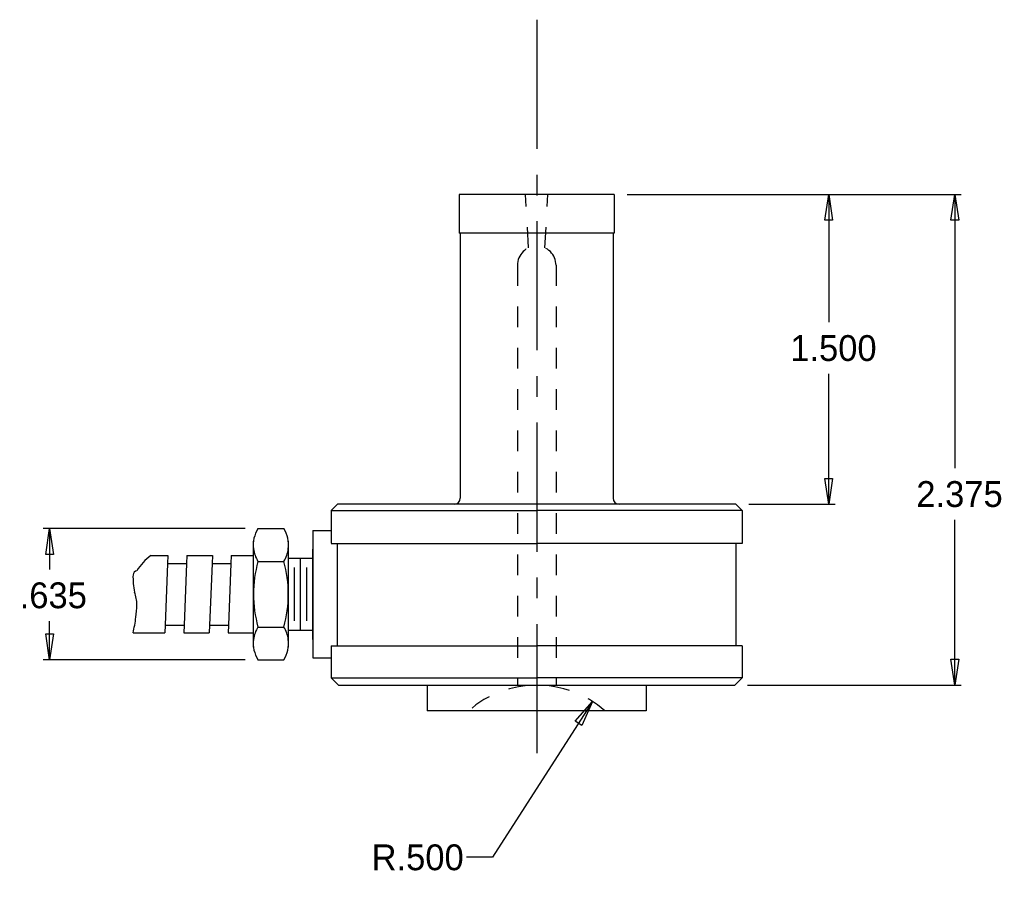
# Model space of a CAD drawing. Extents: x -12.5 to -7.74, y -0.52 to 3.63.
import ezdxf

# ---------------------------------------------------------------- set-up
doc = ezdxf.new("R2010")
doc.units = 0
doc.header["$MEASUREMENT"] = 0
doc.header["$PDMODE"] = 2
doc.linetypes.add('CENTER', pattern=[0.95, 0.625, -0.125, 0.075, -0.125])
doc.linetypes.add('DASHED', pattern=[0.2, 0.1, -0.1])
doc.layers.get('DEFPOINTS').update_dxf_attribs({"linetype": 'CONTINUOUS'})
doc.layers.add('CK_LEVEL_1', color=7, linetype='CONTINUOUS')
doc.dimstyles.new('DIMSTYLE1', dxfattribs={"dimtxt": 0.125, "dimasz": 0.125, "dimexe": 0.125, "dimexo": 0.0625, "dimgap": 0.09, "dimtad": 0, "dimtih": 1, "dimtoh": 1, "dimdec": 4, "dimzin": 0, "dimtxsty": 'STANDARD', "dimcen": 0.09, "dimazin": 3, "dimtfac": 1, "dimtdec": 4, "dimtofl": 0, "dimtmove": 0, "dimatfit": 3, "dimtolj": 1, "dimtzin": 0})

# ---------------------------------------------------------------- blocks, each defined once
blk = doc.blocks.new('*D0')
at = {"layer": 'CK_LEVEL_1', "color": 4, "linetype": 'CONTINUOUS'}
for p, q in [((-11.4121, 1.1702), (-12.3898, 1.1702)), ((-12.3586, 1.1702), (-12.3586, 0.9723)), ((-12.3586, 0.5352), (-12.3586, 0.7223)), ((-11.4121, 0.5352), (-12.3898, 0.5352))]:
    blk.add_line(p, q, dxfattribs=at)
at = {"layer": 'CK_LEVEL_1', "color": 4, "linetype": 'CONTINUOUS', "invisible_edges": 4}
for points in [[(-12.3586, 1.1702), (-12.3398, 1.0452), (-12.3773, 1.0452)], [(-12.3586, 0.5352), (-12.3773, 0.6602), (-12.3398, 0.6602)]]:
    blk.add_3dface(points, dxfattribs=at)
at = {"layer": 'DEFPOINTS', "color": 0, "linetype": 'CONTINUOUS'}
for p in [(-12.3586, 1.1702), (-11.3496, 1.1702), (-11.3496, 0.5352)]:
    blk.add_point(p, dxfattribs=at)
at = {"layer": 'CK_LEVEL_1', "color": 4, "linetype": 'CONTINUOUS'}
blk.add_text('.635', height=0.125, dxfattribs=at).set_placement((-12.5035, 0.7848))
blk = doc.blocks.new('*D1')
at = {"layer": 'CK_LEVEL_1', "color": 4, "linetype": 'CONTINUOUS'}
for p, q in [((-9.7297, 0.3333), (-10.2142, -0.4207)), ((-10.2142, -0.4207), (-10.3392, -0.4207))]:
    blk.add_line(p, q, dxfattribs=at)
at = {"layer": 'CK_LEVEL_1', "color": 4, "linetype": 'CONTINUOUS', "invisible_edges": 4}
blk.add_3dface([(-9.7297, 0.3333), (-9.7815, 0.218), (-9.813, 0.2383)], dxfattribs=at)
at = {"layer": 'DEFPOINTS', "color": 0, "linetype": 'CONTINUOUS'}
for p in [(-9.7297, 0.3333), (-10, -0.0873)]:
    blk.add_point(p, dxfattribs=at)
at = {"layer": 'CK_LEVEL_1', "color": 4, "linetype": 'CONTINUOUS'}
blk.add_text('R.500', height=0.125, dxfattribs=at).set_placement((-10.7994, -0.4832))
blk = doc.blocks.new('*D2')
at = {"layer": 'CK_LEVEL_1', "color": 4, "linetype": 'CONTINUOUS'}
for p, q in [((-9.5625, 2.7877), (-7.9441, 2.7877)), ((-7.9753, 2.7877), (-7.9753, 1.4624)), ((-7.9753, 0.4127), (-7.9753, 1.2124)), ((-8.9785, 0.4127), (-7.9441, 0.4127))]:
    blk.add_line(p, q, dxfattribs=at)
at = {"layer": 'CK_LEVEL_1', "color": 4, "linetype": 'CONTINUOUS', "invisible_edges": 4}
for points in [[(-7.9753, 2.7877), (-7.9566, 2.6627), (-7.9941, 2.6627)], [(-7.9753, 0.4127), (-7.9941, 0.5377), (-7.9566, 0.5377)]]:
    blk.add_3dface(points, dxfattribs=at)
at = {"layer": 'DEFPOINTS', "color": 0, "linetype": 'CONTINUOUS'}
for p in [(-9.625, 2.7877), (-7.9753, 2.7877), (-9.041, 0.4127)]:
    blk.add_point(p, dxfattribs=at)
at = {"layer": 'CK_LEVEL_1', "color": 4, "linetype": 'CONTINUOUS'}
blk.add_text('2.375', height=0.125, dxfattribs=at).set_placement((-8.1617, 1.2749))
blk = doc.blocks.new('*D3')
at = {"layer": 'CK_LEVEL_1', "color": 4, "linetype": 'CONTINUOUS'}
for p, q in [((-9.5625, 2.7877), (-8.5547, 2.7877)), ((-8.586, 2.7877), (-8.586, 2.1689)), ((-8.586, 1.2877), (-8.586, 1.9189)), ((-8.9725, 1.2877), (-8.5547, 1.2877))]:
    blk.add_line(p, q, dxfattribs=at)
at = {"layer": 'CK_LEVEL_1', "color": 4, "linetype": 'CONTINUOUS', "invisible_edges": 4}
for points in [[(-8.586, 2.7877), (-8.5672, 2.6627), (-8.6047, 2.6627)], [(-8.586, 1.2877), (-8.6047, 1.4127), (-8.5672, 1.4127)]]:
    blk.add_3dface(points, dxfattribs=at)
at = {"layer": 'DEFPOINTS', "color": 0, "linetype": 'CONTINUOUS'}
for p in [(-9.625, 2.7877), (-9.035, 1.2877), (-8.586, 1.2877)]:
    blk.add_point(p, dxfattribs=at)
at = {"layer": 'CK_LEVEL_1', "color": 4, "linetype": 'CONTINUOUS'}
blk.add_text('1.500', height=0.125, dxfattribs=at).set_placement((-8.7723, 1.9814))

msp = doc.modelspace()

# ---------------------------------------------------------------- linework, layer by layer
at = {"layer": 'CK_LEVEL_1', "color": 2, "linetype": 'CENTER'}
msp.add_line((-10, 3.633), (-10, 0), dxfattribs=at)
at = {"layer": 'CK_LEVEL_1', "color": 1, "linetype": 'CONTINUOUS'}
for p, q in [((-10.375, 2.7877), (-10.375, 2.6007)), ((-9.625, 2.7877), (-10.375, 2.7877)), ((-9.625, 2.7877), (-9.625, 2.6007)), ((-9.625, 2.6007), (-10.375, 2.6007)), ((-10.37, 2.6007), (-10.37, 1.3177)), ((-9.63, 2.6007), (-9.63, 1.3197)), ((-10.995, 1.2577), (-10.965, 1.2877)), ((-9.035, 1.2877), (-10.965, 1.2877)), ((-9.035, 1.2877), (-9.3272, 1.2877)), ((-9.035, 1.2877), (-9.3272, 1.2877)), ((-9.005, 1.2577), (-9.035, 1.2877)), ((-9.005, 1.2577), (-9.035, 1.2877)), ((-9.005, 1.2577), (-9.035, 1.2877)), ((-10.995, 1.2577), (-10, 1.2577)), ((-10.995, 1.2577), (-10.995, 1.09891)), ((-9.3382, 1.2577), (-10, 1.2577)), ((-9.005, 1.2577), (-9.3382, 1.2577)), ((-9.005, 1.2577), (-9.3382, 1.2577)), ((-9.005, 1.2577), (-9.3382, 1.2577)), ((-9.005, 1.2577), (-9.005, 1.0977)), ((-9.005, 1.2577), (-9.005, 1.0977)), ((-9.005, 1.2577), (-9.005, 1.0977)), ((-11.3496, 1.17018), (-11.22429, 1.17018)), ((-11.0835, 1.16075), (-10.995, 1.16075)), ((-11.0835, 1.16075), (-11.0835, 0.54475)), ((-11.37123, 1.02913), (-11.37123, 1.10949)), ((-11.20265, 1.04936), (-11.20265, 1.10949)), ((-10.995, 1.0977), (-10, 1.0977)), ((-10.965, 0.6027), (-10.965, 1.09669)), ((-9.3666, 1.0977), (-10, 1.0977)), ((-9.005, 1.0977), (-9.3666, 1.0977)), ((-9.005, 1.0977), (-9.3666, 1.0977)), ((-9.005, 1.0977), (-9.3666, 1.0977)), ((-9.035, 1.0977), (-9.035, 0.6027)), ((-11.20265, 0.656), (-11.20265, 1.04936)), ((-11.0835, 0.63425), (-11.0835, 1.07113)), ((-11.86878, 1.04004), (-11.78539, 1.04004)), ((-11.78704, 1.00185), (-11.79942, 0.7035)), ((-11.78539, 1.04004), (-11.78704, 1.00185)), ((-11.78674, 1.00185), (-11.69484, 1.00185)), ((-11.69514, 1.00185), (-11.70752, 0.7035)), ((-11.6935, 1.04004), (-11.69514, 1.00185)), ((-11.6935, 1.04004), (-11.57058, 1.04004)), ((-11.57222, 1.00185), (-11.5846, 0.7035)), ((-11.57058, 1.04004), (-11.57222, 1.00185)), ((-11.57192, 1.00185), (-11.48003, 1.00185)), ((-11.48033, 1.00185), (-11.49271, 0.7035)), ((-11.47869, 1.04004), (-11.48033, 1.00185)), ((-11.47869, 1.04004), (-11.37128, 1.04004)), ((-11.37128, 0.66531), (-11.37128, 1.04004)), ((-11.3496, 1.01171), (-11.22429, 1.01171)), ((-11.20265, 1.02645), (-11.0835, 1.02645)), ((-11.14308, 0.67893), (-11.14308, 1.02645)), ((-11.17286, 0.7241), (-11.17286, 0.9814)), ((-11.11329, 0.7241), (-11.11329, 0.9814)), ((-11.79942, 0.7035), (-11.80091, 0.66531)), ((-11.79957, 0.7035), (-11.70782, 0.7035)), ((-11.70752, 0.7035), (-11.70917, 0.66531)), ((-11.5846, 0.7035), (-11.58609, 0.66531)), ((-11.58475, 0.7035), (-11.49301, 0.7035)), ((-11.49271, 0.7035), (-11.49435, 0.66531)), ((-11.37123, 0.59601), (-11.37123, 0.67623)), ((-11.3496, 0.69379), (-11.22429, 0.69379)), ((-11.20265, 0.67893), (-11.0835, 0.67893)), ((-11.95471, 0.66531), (-11.80091, 0.66531)), ((-11.70917, 0.66531), (-11.58609, 0.66531)), ((-11.49435, 0.66531), (-11.37128, 0.66531)), ((-11.20265, 0.59601), (-11.20265, 0.656)), ((-10.995, 0.6027), (-10, 0.6027)), ((-10.995, 0.6027), (-10.995, 0.4487)), ((-9.005, 0.6027), (-10, 0.6027)), ((-9.005, 0.6027), (-9.005, 0.4487)), ((-11.3496, 0.53518), (-11.22429, 0.53518)), ((-11.0835, 0.54475), (-10.995, 0.54475)), ((-10.995, 0.4487), (-10, 0.4487)), ((-10.995, 0.4487), (-10.959, 0.4127)), ((-9.005, 0.4487), (-10, 0.4487)), ((-9.005, 0.4487), (-9.041, 0.4127)), ((-10.959, 0.4127), (-9.041, 0.4127)), ((-10.53, 0.4127), (-10.53, 0.2877)), ((-9.47, 0.4127), (-9.47, 0.2877)), ((-9.47, 0.2877), (-10.53, 0.2877))]:
    msp.add_line(p, q, dxfattribs=at)
at = {"layer": 'CK_LEVEL_1', "color": 1, "linetype": 'DASHED'}
for p, q in [((-10.04, 2.5287), (-10.0536, 2.7877)), ((-9.96, 2.5287), (-9.9464, 2.7877)), ((-10.0934, 2.4443), (-10.0934, 0.4127)), ((-9.9064, 2.4443), (-9.9064, 0.4127))]:
    msp.add_line(p, q, dxfattribs=at)
msp.add_arc((-9.99995, 2.4443), 0.0935, 360, 540, dxfattribs=at)
at = {"layer": 'CK_LEVEL_1', "color": 1, "linetype": 'CONTINUOUS'}
for centre, radius, start, end in [((-10.4, 1.3177), 0.03, 270, 360), ((-9.6, 1.3177), 0.03, 180, 270), ((-11.22316, 1.09095), 0.14929, 147.91174, 187.15712), ((-11.35082, 1.09095), 0.14928, 352.84221, 392.08826), ((-11.22316, 1.09095), 0.14929, 187.15712, 212.08369), ((-11.35082, 1.09095), 0.14928, 327.91631, 352.84221), ((-11.67033, 0.78932), 0.31982, 128.35596, 146.38479), ((-10.77699, 0.85275), 0.59429, 164.49126, 195.50874), ((-11.79699, 0.85275), 0.59429, 344.49126, 375.50874), ((-11.93081, 0.94296), 0.02414, 104.05342, 170.9335), ((-11.63232, 0.93351), 0.3226, 177.64659, 192.72652), ((-12.1102, 0.80297), 0.17369, 359.46854, 380.02389), ((-12.41711, 0.80442), 0.48062, 352.39831, 359.63543), ((-12.70304, 0.84259), 0.76908, 346.6786, 352.3972), ((-11.22316, 0.61454), 0.14929, 147.91174, 172.84288), ((-11.35082, 0.61454), 0.14928, 7.15779, 32.08826), ((-11.22316, 0.61454), 0.14929, 172.84288, 212.08369), ((-11.35082, 0.61454), 0.14928, 327.91631, 367.15779)]:
    msp.add_arc(centre, radius, start, end, dxfattribs=at)
at = {"layer": 'CK_LEVEL_1', "color": 2, "linetype": 'DASHED'}
msp.add_arc((-10, -0.0873), 0.5, 48.59038, 131.40962, dxfattribs=at)

# ---------------------------------------------------------------- dimensions: what is measured, and where the dimension line sits
at = {"layer": 'CK_LEVEL_1', "color": 4, "linetype": 'CONTINUOUS'}
for base, p1, p2, picture, middle in [((-7.97534, 2.7877), (-9.625, 2.7877), (-9.041, 0.4127), '*D2', (-8.16167, 1.27486)), ((-8.58596, 1.2877), (-9.035, 1.2877), (-9.625, 2.7877), '*D3', (-8.77229, 1.98142)), ((-12.35859, 1.17018), (-11.3496, 1.17018), (-11.3496, 0.53518), '*D0', (-12.50351, 0.78482))]:
    dim = msp.add_linear_dim(base=base, p1=p1, p2=p2, angle=90, dimstyle='DIMSTYLE1', dxfattribs=at)
    dim.commit()
    dim.dimension.update_dxf_attribs({"geometry": picture, "text_midpoint": middle})
dim = msp.add_radius_dim(center=(-10, -0.0873), mpoint=(-9.72969, 0.33333), dimstyle='DIMSTYLE1', dxfattribs=at)
dim.commit()
dim.dimension.update_dxf_attribs({"geometry": '*D1', "text_midpoint": (-10.79939, -0.48317)})

doc.saveas('drawing.dxf')
